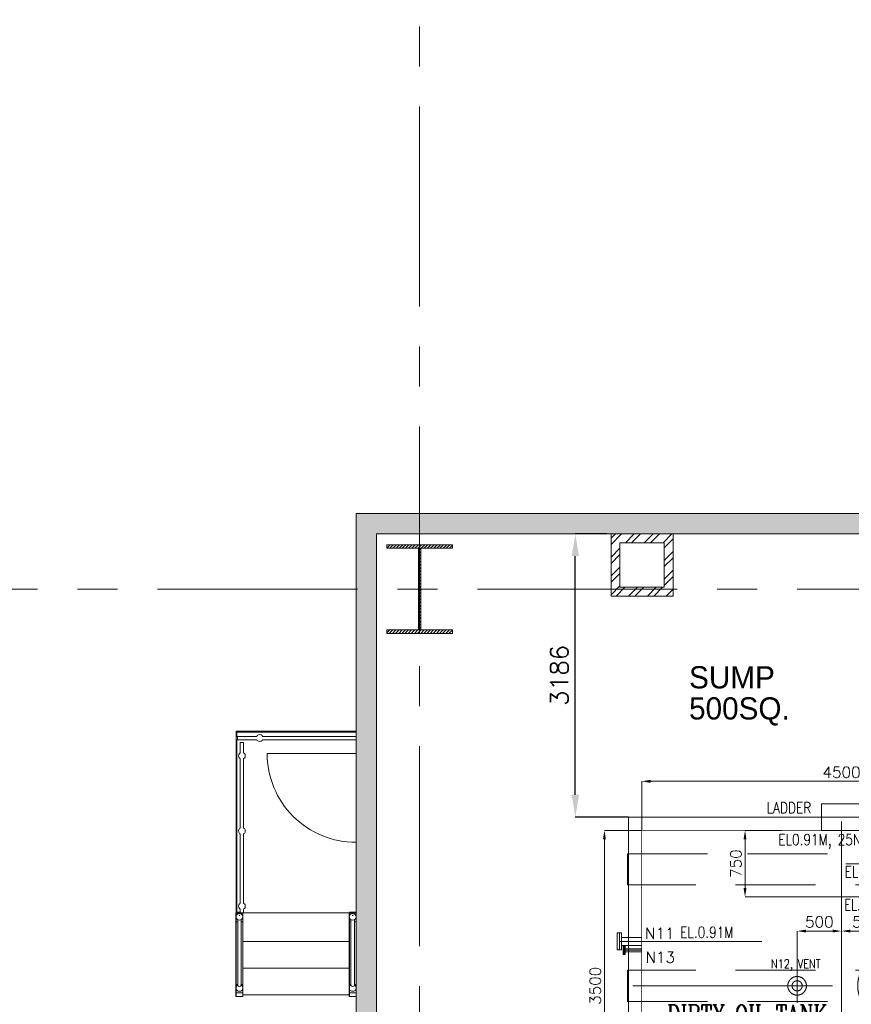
# Model space of a CAD drawing. Header units: inches. Extents: x 0 to 1545919, y 0 to 23143738.
# Tile 32 of 197: x 39288 to 48650, y 200464 to 211546. Entities that reach past the tile are written whole.
import ezdxf

# ---------------------------------------------------------------- set-up
doc = ezdxf.new("R2010")
doc.units = ezdxf.units.IN
doc.header["$LTSCALE"] = 1800
doc.header["$MEASUREMENT"] = 0
for name, pattern in [('CENTER', [2, 1.25, -0.25, 0.25, -0.25]), ('CENTER2', [1.125, 0.75, -0.125, 0.125, -0.125]), ('HIDDEN', [0.375, 0.25, -0.125])]:
    doc.linetypes.add(name, pattern=pattern)
doc.layers.get('0').update_dxf_attribs({"color": 253, "lineweight": 5})
doc.layers.get('Defpoints').update_dxf_attribs({"lineweight": 18})
for name, color, linetype, lineweight in [('CEN', 8, 'CENTER', 18), ('COL', 1, 'Continuous', 18), ('CONCRETE', 145, 'Continuous', 18), ('DIM', 4, 'Continuous', 18), ('EQUIP', 8, 'HIDDEN', 9), ('GRID', 251, 'CENTER', 18), ('STAIR', 2, 'Continuous', 18), ('TEXT', 3, 'Continuous', 18)]:
    doc.layers.add(name, color=color, linetype=linetype, lineweight=lineweight)
doc.styles.add('COMPLEX', font='complex')
doc.styles.add('HTX11', font='O8111901')
doc.styles.add('ROMANS', font='romans.shx')
doc.dimstyles.new('STANDARD1', dxfattribs={"dimtxt": 300, "dimasz": 250, "dimexe": 0, "dimexo": 0, "dimgap": 80, "dimtad": 1, "dimdec": 0, "dimzin": 0, "dimdsep": 46, "dimtxsty": 'ROMANS', "dimcen": 0, "dimclrd": 4, "dimclre": 4, "dimclrt": 7, "dimadec": 0, "dimazin": 0, "dimtfac": 0.09, "dimtdec": 0, "dimtix": 1, "dimtofl": 0, "dimtmove": 0, "dimatfit": 3, "dimfxl": 1, "dimtolj": 1, "dimtzin": 0, "dimarcsym": 0})

# ---------------------------------------------------------------- blocks, each defined once
blk = doc.blocks.new('*D624')
at = {"layer": 'Defpoints', "color": 0, "transparency": 16777216}
for p in [(-2250, 2302), (-2250, 1750), (2250, 1750)]:
    blk.add_point(p, dxfattribs=at)
at = {"layer": 'DIM', "color": 4, "lineweight": -2, "transparency": 16777216}
for p, q in [((-2250, 1750), (-2250, 2302)), ((2150, 2302), (-2150, 2302)), ((2250, 1750), (2250, 2302))]:
    blk.add_line(p, q, dxfattribs=at)
at = {"layer": 'DIM', "color": 4, "transparency": 16777216}
for points in [[(-2150, 2318), (-2150, 2285), (-2250, 2302)], [(2150, 2318), (2150, 2285), (2250, 2302)]]:
    blk.add_solid(points, dxfattribs=at)
at = {"layer": 'DIM', "color": 7, "transparency": 16777216, "insert": (0, 2404), "char_height": 125, "attachment_point": 5, "style": 'ROMANS'}
blk.add_mtext('\\A1;4500', dxfattribs=at)
blk = doc.blocks.new('*D625')
at = {"layer": 'Defpoints', "color": 0, "transparency": 16777216}
for p in [(-2669, 1750), (-2250, 1750), (-2250, -1750)]:
    blk.add_point(p, dxfattribs=at)
at = {"layer": 'DIM', "color": 4, "lineweight": -2, "transparency": 16777216}
for p, q in [((-2250, 1750), (-2669, 1750)), ((-2669, -1650), (-2669, 1650)), ((-2250, -1750), (-2669, -1750))]:
    blk.add_line(p, q, dxfattribs=at)
at = {"layer": 'DIM', "color": 4, "transparency": 16777216}
for points in [[(-2686, 1650), (-2653, 1650), (-2669, 1750)], [(-2686, -1650), (-2653, -1650), (-2669, -1750)]]:
    blk.add_solid(points, dxfattribs=at)
at = {"layer": 'DIM', "color": 7, "transparency": 16777216, "insert": (-2772, 0), "char_height": 125, "attachment_point": 5, "rotation": 90, "style": 'ROMANS'}
blk.add_mtext('\\A1;3500', dxfattribs=at)
blk = doc.blocks.new('_Oblique')
at = {"color": 0, "linetype": 'ByBlock', "lineweight": -2}
blk.add_line((-0.5, -0.5), (0.5, 0.5), dxfattribs=at)
blk = doc.blocks.new('*D626')
at = {"layer": 'Defpoints', "color": 0, "transparency": 16777216}
for p in [(2250, -1425), (1949, -1750), (2065, -1750)]:
    blk.add_point(p, dxfattribs=at)
at = {"layer": 'DIM', "color": 4, "lineweight": -2, "transparency": 16777216}
for p, q in [((2250, -1425), (2065, -1425)), ((2065, -1425), (2065, -1750)), ((1949, -1750), (2065, -1750))]:
    blk.add_line(p, q, dxfattribs=at)
at = {"layer": 'DIM', "color": 4, "lineweight": -2, "transparency": 16777216, "xscale": 75, "yscale": 75, "zscale": 75}
for p, rotation in [((2065, -1425), 90), ((2065, -1750), 270)]:
    blk.add_blockref('_Oblique', p, dxfattribs=dict(at, rotation=rotation))
at = {"layer": 'DIM', "color": 7, "transparency": 16777216, "insert": (1975, -1609), "char_height": 100, "attachment_point": 5, "rotation": 90, "style": 'ROMANS'}
blk.add_mtext('\\A1;325', dxfattribs=at)
blk = doc.blocks.new('*D627')
at = {"layer": 'Defpoints', "color": 0, "transparency": 16777216}
for p in [(2065, -1175), (2250, -1175), (2177, -1425)]:
    blk.add_point(p, dxfattribs=at)
at = {"layer": 'DIM', "color": 4, "lineweight": -2, "transparency": 16777216}
for p, q in [((2250, -1175), (2065, -1175)), ((2065, -1425), (2065, -1175)), ((2177, -1425), (2065, -1425))]:
    blk.add_line(p, q, dxfattribs=at)
at = {"layer": 'DIM', "color": 4, "lineweight": -2, "transparency": 16777216, "xscale": 75, "yscale": 75, "zscale": 75}
for p, rotation in [((2065, -1175), 90), ((2065, -1425), 270)]:
    blk.add_blockref('_Oblique', p, dxfattribs=dict(at, rotation=rotation))
at = {"layer": 'DIM', "color": 7, "transparency": 16777216, "insert": (1975, -1300), "char_height": 100, "attachment_point": 5, "rotation": 90, "style": 'ROMANS'}
blk.add_mtext('\\A1;250', dxfattribs=at)
blk = doc.blocks.new('*D628')
at = {"layer": 'Defpoints', "color": 0, "transparency": 16777216}
for p in [(2220, -675), (2065, -925), (2158, -925)]:
    blk.add_point(p, dxfattribs=at)
at = {"layer": 'DIM', "color": 4, "lineweight": -2, "transparency": 16777216}
for p, q in [((2220, -675), (2065, -675)), ((2065, -675), (2065, -925)), ((2158, -925), (2065, -925))]:
    blk.add_line(p, q, dxfattribs=at)
at = {"layer": 'DIM', "color": 4, "lineweight": -2, "transparency": 16777216, "xscale": 75, "yscale": 75, "zscale": 75}
for p, rotation in [((2065, -675), 90), ((2065, -925), 270)]:
    blk.add_blockref('_Oblique', p, dxfattribs=dict(at, rotation=rotation))
at = {"layer": 'DIM', "color": 7, "transparency": 16777216, "insert": (1975, -800), "char_height": 100, "attachment_point": 5, "rotation": 90, "style": 'ROMANS'}
blk.add_mtext('\\A1;250', dxfattribs=at)
blk = doc.blocks.new('*D629')
at = {"layer": 'Defpoints', "color": 0, "transparency": 16777216}
for p in [(2250, -925), (2065, -1175), (2250, -1175)]:
    blk.add_point(p, dxfattribs=at)
at = {"layer": 'DIM', "color": 4, "lineweight": -2, "transparency": 16777216}
for p, q in [((2250, -925), (2065, -925)), ((2065, -925), (2065, -1175)), ((2250, -1175), (2065, -1175))]:
    blk.add_line(p, q, dxfattribs=at)
at = {"layer": 'DIM', "color": 4, "lineweight": -2, "transparency": 16777216, "xscale": 75, "yscale": 75, "zscale": 75}
for p, rotation in [((2065, -925), 90), ((2065, -1175), 270)]:
    blk.add_blockref('_Oblique', p, dxfattribs=dict(at, rotation=rotation))
at = {"layer": 'DIM', "color": 7, "transparency": 16777216, "insert": (1975, -1050), "char_height": 100, "attachment_point": 5, "rotation": 90, "style": 'ROMANS'}
blk.add_mtext('\\A1;250', dxfattribs=at)
blk = doc.blocks.new('*D630')
at = {"layer": 'Defpoints', "color": 0, "transparency": 16777216}
for p in [(2270, -375), (2065, -675), (2074, -675)]:
    blk.add_point(p, dxfattribs=at)
at = {"layer": 'DIM', "color": 4, "lineweight": -2, "transparency": 16777216}
for p, q in [((2270, -375), (2065, -375)), ((2065, -375), (2065, -675)), ((2074, -675), (2065, -675))]:
    blk.add_line(p, q, dxfattribs=at)
at = {"layer": 'DIM', "color": 4, "lineweight": -2, "transparency": 16777216, "xscale": 75, "yscale": 75, "zscale": 75}
for p, rotation in [((2065, -375), 90), ((2065, -675), 270)]:
    blk.add_blockref('_Oblique', p, dxfattribs=dict(at, rotation=rotation))
at = {"layer": 'DIM', "color": 7, "transparency": 16777216, "insert": (1975, -525), "char_height": 100, "attachment_point": 5, "rotation": 90, "style": 'ROMANS'}
blk.add_mtext('\\A1;300', dxfattribs=at)
blk = doc.blocks.new('*D631')
at = {"layer": 'Defpoints', "color": 0, "transparency": 16777216}
for p in [(-1086, 1750), (-670, 1750), (-278, 1000)]:
    blk.add_point(p, dxfattribs=at)
at = {"layer": 'DIM', "color": 4, "lineweight": -2, "transparency": 16777216}
for p, q in [((-670, 1750), (-1086, 1750)), ((-1086, 1100), (-1086, 1650)), ((-278, 1000), (-1086, 1000))]:
    blk.add_line(p, q, dxfattribs=at)
at = {"layer": 'DIM', "color": 4, "transparency": 16777216}
for points in [[(-1103, 1650), (-1070, 1650), (-1086, 1750)], [(-1103, 1100), (-1070, 1100), (-1086, 1000)]]:
    blk.add_solid(points, dxfattribs=at)
at = {"layer": 'DIM', "color": 7, "transparency": 16777216, "insert": (-1189, 1375), "char_height": 125, "attachment_point": 5, "rotation": 90, "style": 'ROMANS'}
blk.add_mtext('\\A1;750', dxfattribs=at)
blk = doc.blocks.new('*D632')
at = {"layer": 'Defpoints', "color": 0, "transparency": 16777216}
for p in [(1625, 2021), (2250, 1704), (2250, 1544)]:
    blk.add_point(p, dxfattribs=at)
at = {"layer": 'DIM', "color": 4, "lineweight": -2, "transparency": 16777216}
for p, q in [((1625, 2021), (1625, 1544)), ((2250, 1704), (2250, 1544)), ((1725, 1544), (2150, 1544))]:
    blk.add_line(p, q, dxfattribs=at)
at = {"layer": 'DIM', "color": 4, "transparency": 16777216}
for points in [[(1725, 1560), (1725, 1527), (1625, 1544)], [(2150, 1560), (2150, 1527), (2250, 1544)]]:
    blk.add_solid(points, dxfattribs=at)
at = {"layer": 'DIM', "color": 7, "transparency": 16777216, "insert": (1938, 1646), "char_height": 125, "attachment_point": 5, "style": 'ROMANS'}
blk.add_mtext('\\A1;625', dxfattribs=at)
blk = doc.blocks.new('*D635')
at = {"layer": 'Defpoints', "color": 0, "transparency": 16777216}
for p in [(1625, 885), (1625, 798), (2250, 830)]:
    blk.add_point(p, dxfattribs=at)
at = {"layer": 'DIM', "color": 4, "lineweight": -2, "transparency": 16777216}
for p, q in [((1625, 885), (1625, 798)), ((2150, 798), (1725, 798)), ((2250, 830), (2250, 798))]:
    blk.add_line(p, q, dxfattribs=at)
at = {"layer": 'DIM', "color": 4, "transparency": 16777216}
for points in [[(1725, 814), (1725, 781), (1625, 798)], [(2150, 814), (2150, 781), (2250, 798)]]:
    blk.add_solid(points, dxfattribs=at)
at = {"layer": 'DIM', "color": 7, "transparency": 16777216, "insert": (1938, 900), "char_height": 125, "attachment_point": 5, "style": 'ROMANS'}
blk.add_mtext('\\A1;625', dxfattribs=at)
blk = doc.blocks.new('*D623')
at = {"layer": 'Defpoints', "color": 0, "transparency": 16777216}
for p in [(2250, 29), (2500, -275), (2250, -1525)]:
    blk.add_point(p, dxfattribs=at)
at = {"layer": 'DIM', "color": 4, "lineweight": -2, "transparency": 16777216}
for p, q in [((2150, 29), (2050, 29)), ((2250, -1525), (2250, 29)), ((2500, -275), (2500, 29)), ((2600, 29), (3251, 29))]:
    blk.add_line(p, q, dxfattribs=at)
at = {"layer": 'DIM', "color": 4, "transparency": 16777216}
for points in [[(2150, 46), (2150, 12), (2250, 29)], [(2600, 46), (2600, 12), (2500, 29)]]:
    blk.add_solid(points, dxfattribs=at)
at = {"layer": 'DIM', "color": 7, "transparency": 16777216, "insert": (3050, 131), "char_height": 125, "attachment_point": 5, "style": 'ROMANS'}
blk.add_mtext('\\A1;250', dxfattribs=at)
blk = doc.blocks.new('*D633')
at = {"layer": 'Defpoints', "color": 0, "transparency": 16777216}
for p in [(0, 616), (0, 333), (-500, 220)]:
    blk.add_point(p, dxfattribs=at)
at = {"layer": 'DIM', "color": 4, "lineweight": -2, "transparency": 16777216}
for p, q in [((-500, 220), (-500, 616)), ((-400, 616), (-100, 616)), ((0, 333), (0, 616))]:
    blk.add_line(p, q, dxfattribs=at)
at = {"layer": 'DIM', "color": 4, "transparency": 16777216}
for points in [[(-400, 633), (-400, 600), (-500, 616)], [(-100, 633), (-100, 600), (0, 616)]]:
    blk.add_solid(points, dxfattribs=at)
at = {"layer": 'DIM', "color": 7, "transparency": 16777216, "insert": (-250, 719), "char_height": 125, "attachment_point": 5, "style": 'ROMANS'}
blk.add_mtext('\\A1;500', dxfattribs=at)
blk = doc.blocks.new('*D634')
at = {"layer": 'Defpoints', "color": 0, "transparency": 16777216}
for p in [(560, 616), (0, 487), (560, 481)]:
    blk.add_point(p, dxfattribs=at)
at = {"layer": 'DIM', "color": 4, "lineweight": -2, "transparency": 16777216}
for p, q in [((0, 487), (0, 616)), ((100, 616), (460, 616)), ((560, 481), (560, 616))]:
    blk.add_line(p, q, dxfattribs=at)
at = {"layer": 'DIM', "color": 4, "transparency": 16777216}
for points in [[(100, 633), (100, 600), (0, 616)], [(460, 633), (460, 600), (560, 616)]]:
    blk.add_solid(points, dxfattribs=at)
at = {"layer": 'DIM', "color": 7, "transparency": 16777216, "insert": (280, 719), "char_height": 125, "attachment_point": 5, "style": 'ROMANS'}
blk.add_mtext('\\A1;560', dxfattribs=at)
blk = doc.blocks.new('*D906')
at = {"layer": 'Defpoints', "color": 0, "transparency": 16777216}
for p in [(45543, 205758), (45897, 205758), (46140, 202572)]:
    blk.add_point(p, dxfattribs=at)
at = {"layer": 'DIM', "color": 4, "lineweight": -2, "transparency": 16777216}
for p, q in [((45897, 205758), (45543, 205758)), ((45543, 202822), (45543, 205508)), ((46140, 202572), (45543, 202572))]:
    blk.add_line(p, q, dxfattribs=at)
at = {"layer": 'DIM', "color": 4, "transparency": 16777216}
for points in [[(45502, 205508), (45585, 205508), (45543, 205758)], [(45502, 202822), (45585, 202822), (45543, 202572)]]:
    blk.add_solid(points, dxfattribs=at)
at = {"layer": 'DIM', "color": 7, "transparency": 16777216, "insert": (45363, 204165), "char_height": 200, "attachment_point": 5, "rotation": 90, "style": 'ROMANS'}
blk.add_mtext('\\A1;3186', dxfattribs=at)
blk = doc.blocks.new('D-ROW COLUMN')
at = {"layer": 'COL'}
h = blk.add_hatch(dxfattribs=at)
h.set_pattern_fill('ANSI31', color=256, scale=200, angle=180, style=0)
h.set_pattern_definition([(225, (-560004.63, -115195.517), (17.6776695, -17.6776695), [])])
h.paths.add_polyline_path([(370, 500), (0, 500), (0, 460), (14, 460), (370, 460)])
h.paths.add_polyline_path([(0, 500), (-370, 500), (-370, 460), (0, 460)])
h.paths.add_polyline_path([(14, 460), (0, 460), (0, 0), (14, 0)])
h.paths.add_polyline_path([(0, 460), (-14, 460), (-14, 0), (0, 0)])
h.paths.add_polyline_path([(14, 0), (0, 0), (0, -460), (14, -460)])
h.paths.add_polyline_path([(0, 0), (-14, 0), (-14, -460), (0, -460)])
h.paths.add_polyline_path([(370, -460), (0, -460), (0, -500), (370, -500)])
h.paths.add_polyline_path([(0, -460), (-14, -460), (-370, -460), (-370, -500), (0, -500)])
at = {"layer": 'CEN'}
for p, q in [((0, 500), (0, -500)), ((192, 0), (-192, 0))]:
    blk.add_line(p, q, dxfattribs=at)
at = {"layer": 'COL'}
for points in [[(-370, 500), (370, 500), (370, 460), (-370, 460)], [(-14, 460), (14, 460), (14, -460), (-14, -460)], [(-370, -460), (370, -460), (370, -500), (-370, -500)]]:
    blk.add_lwpolyline(points, close=True, dxfattribs=at)
blk = doc.blocks.new('DIRTY OIL TANK')
at = {"color": 2, "linetype": 'HIDDEN', "ltscale": 2}
for points in [[(2408, 1137), (-2408, 1137), (-2408, 1487), (2408, 1487)], [(2408, 175), (-2408, 175), (-2408, -175), (2408, -175)]]:
    blk.add_lwpolyline(points, close=True, dxfattribs=at)
for points in [[(2079.7, -1137), (-2408, -1137), (-2408, -1487), (926.7, -1487)], [(2233.4, -1487), (2408, -1487), (2408, -1137), (2239.1, -1137)], [(1949.4, -1487), (2079.8, -1487)]]:
    blk.add_lwpolyline(points, dxfattribs=at)
at = {"layer": 'CEN'}
for p, q in [((800, 1975.1), (800, 1750)), ((1050, 1975.1), (1050, 1750)), ((0, 1850), (0, -1850)), ((560, 478.6), (560, -494.5)), ((-2448.1, 400), (-2250, 400)), ((-500, 220.2), (-500, -192.3)), ((-2350, 0), (2350, 0))]:
    blk.add_line(p, q, dxfattribs=at)
at = {"layer": 'CEN', "linetype": 'CENTER2'}
for p, q in [((1625, 885.5), (1625, 1129.6)), ((2500, 1000), (1504, 1000)), ((2250, -375), (2500, -375)), ((2500, -675), (2250, -675)), ((2500, -925), (2250, -925)), ((2500, -1175), (2250, -1175)), ((2500, -1425), (2250, -1425))]:
    blk.add_line(p, q, dxfattribs=at)
at = {"layer": 'CEN', "linetype": 'Continuous'}
blk.add_line((-277.8, 1000), (1625, 1000), dxfattribs=at)
at = {"layer": 'CEN', "ltscale": 0.5}
for p, q in [((-2250, 500), (-2500, 500)), ((-2250, -675), (-2500, -675)), ((-2250, -950), (-2500, -950))]:
    blk.add_line(p, q, dxfattribs=at)
at = {"layer": 'CEN', "color": 2, "linetype": 'Continuous', "ltscale": 200}
for p, q in [((-2250, 500), (-897.5, 500)), ((2250, -375), (897.5, -375)), ((-2250, -675), (-897.5, -675)), ((2250, -675), (897.5, -675)), ((-2250, -950), (-897.5, -950)), ((2065.1, -925), (897.5, -925)), ((2065.1, -925), (2064.6, -925)), ((2065.1, -1175), (897.5, -1175))]:
    blk.add_line(p, q, dxfattribs=at)
at = {"layer": 'CONCRETE'}
blk.add_lwpolyline([(2400, 1900), (-2400, 1900), (-2400, -1900), (2400, -1900)], close=True, dxfattribs=at)
at = {"layer": 'DIM', "color": 6, "ltscale": 200}
blk.add_line((1625, 1846.7), (1625, 1750), dxfattribs=at)
at = {"layer": 'EQUIP', "color": 6, "ltscale": 200}
blk.add_line((1625, 2145.9), (1625, 2021.4), dxfattribs=at)
at = {"layer": 'EQUIP'}
for p, q in [((1608, 1934.1), (1642, 2021.4)), ((1608, 2021.4), (1642, 1934.1)), ((1642, 2021.4), (1608, 2021.4)), ((783.5, 1975.1), (783.5, 1750)), ((783.5, 1975.1), (816.5, 1975.1)), ((816.5, 1975.1), (816.5, 1750)), ((1033.5, 1975.1), (1033.5, 1750)), ((1033.5, 1975.1), (1066.5, 1975.1)), ((1066.5, 1975.1), (1066.5, 1750)), ((1642, 1934.1), (1608, 1934.1)), ((1642, 1934.1), (1608, 1934.1)), ((1608, 1934.1), (1642, 1846.7)), ((1608, 1846.7), (1642, 1934.1)), ((1642, 1846.7), (1608, 1846.7)), ((2250, 1044.5), (1625, 1044.5)), ((2250, 1044.5), (2475.6, 1044.5)), ((2475.6, 900), (2475.6, 1100)), ((2475.6, 1100), (2524.4, 1100)), ((2500, 900), (2500, 1100)), ((2524.4, 900), (2524.4, 1100)), ((2250, 955.5), (1625, 955.5)), ((2250, 955.5), (2475.6, 955.5)), ((2524.4, 900), (2475.6, 900)), ((-2524.4, 405), (-2524.4, 595)), ((-2475.6, 595), (-2524.4, 595)), ((-2500, 405), (-2500, 595)), ((-2475.6, 405), (-2475.6, 595)), ((-2250, 544.5), (-2475.6, 544.5)), ((-2250, 455.5), (-2475.6, 455.5)), ((-2435.9, 447.5), (-2460.2, 447.5)), ((-2524.4, 405), (-2475.6, 405)), ((-2460.2, 352.5), (-2435.9, 352.5)), ((-2435.9, 416.5), (-2250, 416.5)), ((-2435.9, 383.5), (-2250, 383.5)), ((2250, -330.5), (2475.6, -330.5)), ((2475.6, -475), (2475.6, -275)), ((2475.6, -275), (2524.4, -275)), ((2500, -475), (2500, -275)), ((2524.4, -475), (2524.4, -275)), ((2250, -419.5), (2475.6, -419.5)), ((2524.4, -475), (2475.6, -475)), ((-2524.4, -775), (-2524.4, -575)), ((-2475.6, -575), (-2524.4, -575)), ((-2500, -775), (-2500, -575)), ((-2475.6, -775), (-2475.6, -575)), ((-2250, -630.5), (-2475.6, -630.5)), ((2250, -630.5), (2475.6, -630.5)), ((2475.6, -775), (2475.6, -575)), ((2475.6, -575), (2524.4, -575)), ((2500, -775), (2500, -575)), ((2524.4, -775), (2524.4, -575)), ((-2524.4, -775), (-2475.6, -775)), ((-2250, -719.5), (-2475.6, -719.5)), ((2250, -719.5), (2475.6, -719.5)), ((2524.4, -775), (2475.6, -775)), ((-2524.4, -1050), (-2524.4, -850)), ((-2475.6, -850), (-2524.4, -850)), ((-2500, -1050), (-2500, -850)), ((-2475.6, -1050), (-2475.6, -850)), ((2250, -880.5), (2475.6, -880.5)), ((2475.6, -825), (2524.4, -825)), ((2475.6, -1025), (2475.6, -825)), ((2500, -1025), (2500, -825)), ((2524.4, -1025), (2524.4, -825)), ((-2250, -905.5), (-2475.6, -905.5)), ((-2250, -994.5), (-2475.6, -994.5)), ((2250, -969.5), (2475.6, -969.5)), ((-2524.4, -1050), (-2475.6, -1050)), ((2524.4, -1025), (2475.6, -1025)), ((2475.6, -1075), (2524.4, -1075)), ((2475.6, -1275), (2475.6, -1075)), ((2500, -1275), (2500, -1075)), ((2524.4, -1275), (2524.4, -1075)), ((2250.2, -1130.5), (2475.6, -1130.5)), ((2250.2, -1219.5), (2475.6, -1219.5)), ((2475.4, -1325), (2524.2, -1325)), ((2475.4, -1525), (2475.4, -1325)), ((2524.4, -1275), (2475.6, -1275)), ((2499.8, -1525), (2499.8, -1325)), ((2524.2, -1525), (2524.2, -1325)), ((2250, -1380.5), (2475.4, -1380.5)), ((2250, -1469.5), (2475.4, -1469.5)), ((2524.2, -1525), (2475.4, -1525))]:
    blk.add_line(p, q, dxfattribs=at)
at = {"layer": 'EQUIP', "ltscale": 0.5}
for p, q in [((-2460.2, 352.5), (-2460.2, 447.5)), ((-2448.1, 352.5), (-2448.1, 447.5)), ((-2435.9, 352.5), (-2435.9, 447.5))]:
    blk.add_line(p, q, dxfattribs=at)
at = {"layer": 'EQUIP', "linetype": 'Continuous'}
blk.add_lwpolyline([(225, 1750), (225, 2050), (-225, 2050), (-225, 1750)], close=True, dxfattribs=at)
at = {"layer": 'EQUIP', "linetype": 'Continuous', "ltscale": 2, "const_width": 10}
blk.add_lwpolyline([(2055.2, 1750), (-2250, 1750), (-2250, -1750), (2250, -1750), (2250, 1750), (2055.2, 1750)], dxfattribs=at)
at = {"layer": 'EQUIP'}
for centre, radius in [((1625, 1977.8), 12.8), ((1625, 1890.4), 12.8), ((1625, 1000), 44.5)]:
    blk.add_circle(centre, radius, dxfattribs=at)
at = {"layer": 'EQUIP', "ltscale": 0.5}
blk.add_circle((1625, 1000), 100, dxfattribs=at)
at = {"layer": 'EQUIP', "ltscale": 100}
for centre, radius in [((560, 0), 377.5), ((-500, 0), 105)]:
    blk.add_circle(centre, radius, dxfattribs=at)
at = {"layer": 'EQUIP', "linetype": 'HIDDEN'}
for centre, radius in [((560, 0), 305), ((-500, 0), 57.1)]:
    blk.add_circle(centre, radius, dxfattribs=at)
at = {"layer": 'TEXT'}
for s, height, style, p in [('N14', 125, 'COMPLEX', (724.8, 2040.4)), ('N8', 125, 'COMPLEX', (1369.5, 1576.9)), ('N6', 125, 'COMPLEX', (1768.9, 1209)), ('N7', 125, 'COMPLEX', (1278.8, 833)), ('N11', 125, 'COMPLEX', (-2211.5, 527.8)), ('N13', 125, 'COMPLEX', (-2207.1, 258.6)), ('N5', 125, 'COMPLEX', (1662.5, -547.3)), ('(CAP:45 Cu.M)', 150, 'ROMANS', (-1921.2, -623.9)), ('N9', 125, 'COMPLEX', (-2213.6, -822.4)), ('N1', 125, 'COMPLEX', (1679.6, -817.8)), ('N10', 125, 'COMPLEX', (-2237.7, -1091.5)), ('N4', 125, 'COMPLEX', (1669.8, -1067.7)), ('N2', 125, 'COMPLEX', (1662.3, -1354.6)), ('N3', 125, 'COMPLEX', (1654.3, -1576.9))]:
    blk.add_text(s, height=height, dxfattribs=dict(at, style=style)).set_placement(p)
for s, height, style, width, p in [('LOV-41', 125, 'ROMANS', 0.7, (1665, 1981.2)), ('LADDER', 125, 'ROMANS', 0.8, (-843.3, 1942.1)), ('LOV-40', 125, 'ROMANS', 0.7, (1670.1, 1767.5)), ('EL0.91M, 25NB SAMPLING', 125, 'ROMANS', 0.8, (-712.1, 1583)), ('EL:4.07M, %%C88.9x5.49', 125, 'ROMANS', 0.8, (34.9, 1221)), ('EL.0.66M, 80NB', 125, 'ROMANS', 0.75, (30.7, 848.7)), ('EL.0.91M', 125, 'ROMANS', 0.8, (-1816.4, 539.8)), ('N15, MAN HOLE', 100, 'COMPLEX', 0.8, (678.6, 371.9)), ('N12, VENT', 100, 'COMPLEX', 0.8, (-794.2, 197.3)), ('(TYP)', 87.5, 'ROMANS', 0.8, (2806.2, -99.8)), ('DIRTY OIL TANK', 200, 'COMPLEX', 0.8, (-1962.2, -414.8)), ('EL.4.12M', 125, 'ROMANS', 0.8, (918.6, -526.6)), ('EL.4.12M', 125, 'ROMANS', 0.8, (-1878.4, -826.2)), ('EL.4.12M', 125, 'ROMANS', 0.8, (892.5, -821.8)), ('EL.4.12M', 125, 'ROMANS', 0.8, (-1831.4, -1080)), ('EL.4.12M', 125, 'ROMANS', 0.8, (888, -1073.9)), ('EL.0.91M', 125, 'ROMANS', 0.8, (890.9, -1331.8)), ('EL.0.91M', 125, 'ROMANS', 0.8, (958.2, -1597.7))]:
    blk.add_text(s, height=height, dxfattribs=dict(at, style=style, width=width)).set_placement(p)
at = {"layer": 'DIM', "color": 252}
for base, p1, angle, picture, middle in [((-2250, 2301.8), (2250, 1750), 180, '*D624', (0, 2404.3)), ((-2669.3, 1750), (-2250, -1750), 270, '*D625', (-2771.8, 0))]:
    dim = blk.add_linear_dim(base=base, p1=p1, p2=(-2250, 1750), angle=angle, dimstyle='STANDARD1', override={"dimtxt": 125, "dimasz": 100, "dimgap": 40}, dxfattribs=at)
    dim.commit()
    dim.dimension.update_dxf_attribs({"geometry": picture, "text_midpoint": middle})
at = {"layer": 'DIM'}
for base, p1, p2, angle, picture, middle in [((2250, 1543.6), (1625, 2021.4), (2250, 1703.7), 180, '*D632', (1937.5, 1646.1)), ((-1086.4, 1750), (-277.8, 1000), (-669.6, 1750), 270, '*D631', (-1188.9, 1375)), ((1625, 797.6), (2250, 830.3), (1625, 885.5), 180, '*D635', (1937.5, 900.1))]:
    dim = blk.add_linear_dim(base=base, p1=p1, p2=p2, angle=angle, dimstyle='STANDARD1', override={"dimtxt": 125, "dimasz": 100, "dimgap": 40}, dxfattribs=at)
    dim.commit()
    dim.dimension.update_dxf_attribs({"geometry": picture, "text_midpoint": middle})
for base, p1, p2, picture, middle in [((0, 616.2), (-500, 220.2), (0, 332.7), '*D633', (-250, 718.7)), ((560, 616.2), (0, 486.8), (560, 480.6), '*D634', (280, 718.7))]:
    dim = blk.add_linear_dim(base=base, p1=p1, p2=p2, dimstyle='STANDARD1', override={"dimtxt": 125, "dimasz": 100, "dimgap": 40}, dxfattribs=at)
    dim.commit()
    dim.dimension.update_dxf_attribs({"geometry": picture, "text_midpoint": middle})
for base, p1, p2, angle, override, picture, middle in [((2250, 29), (2500, -275), (2250, -1525), 180, {"dimtxt": 125, "dimasz": 100, "dimgap": 40}, '*D623', (3050.3, 29)), ((2065.1, -675), (2269.8, -375), (2074.1, -675), 270, {"dimtxt": 100, "dimasz": 75, "dimgap": 40, "dimblk1": 'Oblique', "dimblk2": 'Oblique', "dimsah": 1}, '*D630', (2065.1, -525)), ((2065.1, -925), (2219.7, -675), (2157.5, -925), 270, {"dimtxt": 100, "dimasz": 75, "dimgap": 40, "dimblk1": 'Oblique', "dimblk2": 'Oblique', "dimsah": 1}, '*D628', (2065.1, -800)), ((2065.1, -1175), (2250, -925), (2250, -1175), 270, {"dimtxt": 100, "dimasz": 75, "dimgap": 40, "dimblk1": 'Oblique', "dimblk2": 'Oblique', "dimsah": 1}, '*D629', (2065.1, -1050)), ((2065.1, -1175), (2176.9, -1425), (2250, -1175), 270, {"dimtxt": 100, "dimasz": 75, "dimgap": 40, "dimblk1": 'Oblique', "dimblk2": 'Oblique', "dimsah": 1}, '*D627', (2065.1, -1300)), ((2065.1, -1750), (2250, -1425), (1949.5, -1750), 270, {"dimtxt": 100, "dimasz": 75, "dimgap": 40, "dimblk1": 'Oblique', "dimblk2": 'Oblique', "dimsah": 1}, '*D626', (2065.1, -1608.9))]:
    dim = blk.add_linear_dim(base=base, p1=p1, p2=p2, angle=angle, dimstyle='STANDARD1', override=override, dxfattribs=at)
    dim.commit()
    dim.dimension.update_dxf_attribs({"geometry": picture, "text_midpoint": middle, "dimtype": 128})
blk.add_leader([(2500, 1100), (2068.9, 1374), (50, 1374)], dimstyle='STANDARD1', override={"dimtxt": 125, "dimasz": 100, "dimgap": 40})

msp = doc.modelspace()

# ---------------------------------------------------------------- hatches: boundary and pattern name
at = {"layer": 'CONCRETE'}
h = msp.add_hatch(dxfattribs=at)
h.set_pattern_fill('AR-CONC', color=256, scale=25, style=0)
h.set_pattern_definition([(50, (-359362.02, 84109.42), (179.315046, -15.688034), [18.75, -206.25]), (355, (-359362.02, 84109.42), (-34.68783, 188.04803), [15, -165]), (100.4514, (-359347.08, 84108.11), (144.627345, 172.359886), [15.93505, -175.28553]), (46.1842, (-359362.02, 84159.42), (266.81026, -41.37975), [28.125, -309.375]), (96.6356, (-359339.8, 84155.97), (233.66568, 243.52947), [23.90257, -262.92825]), (351.1842, (-359362.02, 84159.42), (233.66549, 243.52965), [22.5, -247.5]), (21, (-359337.02, 84146.92), (149.226763, -100.654723), [18.75, -206.25]), (326, (-359337.02, 84146.92), (60.82883, 181.28751), [15, -165]), (71.4514, (-359324.59, 84138.53), (210.05566, 80.632624), [15.93505, -175.28553]), (37.5, (-359362.02, 84109.42), (3.039964, 83.223463), [0, -163, 0, -167.5, 0, -165.625]), (7.5, (-359362.02, 84109.42), (65.767384, 98.602928), [0, -95.5, 0, -159.25, 0, -63.125]), (327.5, (-359417.77, 84109.42), (133.455609, -5.638718), [0, -62.5, 0, -195, 0, -258.75]), (317.5, (-359442.77, 84109.42), (145.796542, 25.026246), [0, -81.25, 0, -129.5, 0, -183.75])])
h.paths.add_polyline_path([(43305.003, 205758.122), (65275.003, 205758.122), (65275.003, 192463.584), (43305.003, 192463.584)], flags=16)
h.paths.add_polyline_path([(43075.003, 205988.122), (65505.003, 205988.122), (65505.003, 192233.584), (43075.003, 192233.584)])
h = msp.add_hatch(dxfattribs=at)
h.set_pattern_fill('ANSI32', color=256, scale=400, style=0)
h.set_pattern_definition([(45, (-361036.5, 82348.12), (-106.066017, 106.066017), []), (45, (-360965.79, 82348.12), (-106.066017, 106.066017), [])])
h.paths.add_polyline_path([(46645.003, 205758.122), (45945.003, 205758.122), (45945.003, 205058.122), (46645.003, 205058.122)])
h.paths.add_polyline_path([(46545.003, 205158.122), (46045.003, 205158.122), (46045.003, 205658.122), (46545.003, 205658.122)], flags=16)

# ---------------------------------------------------------------- linework, layer by layer
for p, q in [((43075.003, 192233.584), (43075.003, 205988.122)), ((43075.003, 205988.122), (65505.003, 205988.122)), ((43305.003, 192463.584), (43305.003, 205758.122)), ((43305.003, 205758.122), (65275.003, 205758.122))]:
    msp.add_line(p, q, dxfattribs=at)
for points in [[(45945.003, 205758.122), (46645.003, 205758.122), (46645.003, 205058.122), (45945.003, 205058.122)], [(46045.003, 205658.122), (46545.003, 205658.122), (46545.003, 205158.122), (46045.003, 205158.122)]]:
    msp.add_lwpolyline(points, close=True, dxfattribs=at)
at = {"layer": 'GRID'}
for p, q in [((43790.003, 121918.052), (43790.003, 211545.947)), ((68290.003, 205137.047), (24990.003, 205137.047))]:
    msp.add_line(p, q, dxfattribs=at)
at = {"layer": 'STAIR'}
msp.add_line((43075.003, 203287.047), (42073.98, 203287.047), dxfattribs=at)
at = {"layer": 'STAIR', "flags": 128}
for points in [[(41734.003, 203537.047), (41724.003, 203537.047)], [(41724.003, 203537.047), (41724.003, 203527.147)], [(41724.003, 203527.147), (41724.003, 203480.047)], [(41740.003, 203480.047), (41724.003, 203480.047), (41724.003, 203442.047), (41740.003, 203442.047)], [(43075.003, 203537.047), (41734.003, 203537.047)], [(41734.003, 203527.147), (43075.003, 203527.147)], [(41734.003, 203480.047), (41734.003, 203527.147)], [(41957.903, 203480.047), (41740.003, 203480.047), (41740.003, 203442.047), (41957.903, 203442.047)], [(42022.203, 203480.047), (42016.903, 203487.947), (42004.603, 203496.247), (41990.003, 203499.047), (41975.503, 203496.247), (41963.203, 203487.947), (41957.903, 203480.047)], [(42022.203, 203480.047), (43075.003, 203480.047)], [(41724.003, 203442.047), (41724.003, 201492.047), (41734.003, 201492.047), (41734.003, 203442.047)], [(41809.003, 203293.247), (41809.003, 203411.047), (41771.003, 203411.047), (41771.003, 203293.247)], [(42022.203, 203442.047), (42016.903, 203434.247), (42004.603, 203425.947), (41990.003, 203423.047), (41975.503, 203425.947), (41963.203, 203434.247), (41957.903, 203442.047)], [(42022.203, 203442.047), (43075.003, 203442.047)], [(41752.003, 203261.047), (41754.903, 203275.647), (41763.203, 203287.947), (41771.003, 203293.247)], [(41752.003, 203261.047), (41754.903, 203246.547), (41763.203, 203234.247), (41771.003, 203228.947)], [(41828.003, 203261.047), (41825.103, 203275.647), (41816.903, 203287.947), (41809.003, 203293.247)], [(41828.003, 203261.047), (41825.103, 203246.547), (41816.903, 203234.247), (41809.003, 203228.947)], [(41771.003, 202446.747), (41771.003, 203228.947)], [(41809.003, 202446.747), (41809.003, 203228.947)], [(41752.003, 202414.647), (41754.903, 202429.147), (41763.203, 202441.447), (41771.003, 202446.747)], [(41752.003, 202414.647), (41754.903, 202400.047), (41763.203, 202387.747), (41771.003, 202382.447)], [(41771.003, 202382.447), (41771.003, 201600.247)], [(41828.003, 202414.647), (41825.103, 202429.147), (41816.903, 202441.447), (41809.003, 202446.747)], [(41828.003, 202414.647), (41825.103, 202400.047), (41816.903, 202387.747), (41809.003, 202382.447)], [(41809.003, 201600.247), (41809.003, 202382.447)], [(41752.003, 201568.047), (41754.903, 201582.647), (41763.203, 201594.947), (41771.003, 201600.247)], [(41828.003, 201568.047), (41825.103, 201582.647), (41816.903, 201594.947), (41809.003, 201600.247)], [(41724.003, 201492.047), (41723.003, 201492.047), (41723.003, 201394.047), (41724.003, 201394.047)], [(41723.503, 201448.047), (41726.403, 201462.647), (41734.703, 201474.947), (41747.003, 201483.247), (41761.503, 201486.047), (41776.103, 201483.247), (41788.403, 201474.947), (41796.603, 201462.647), (41799.503, 201448.047)], [(41724.003, 201488.547), (41724.003, 201492.047)], [(41724.003, 201450.647), (41724.003, 201488.547), (41799.003, 201488.547), (41799.003, 201492.047)], [(41771.003, 201502.447), (41734.003, 201502.447)], [(41752.003, 201568.047), (41754.903, 201553.547), (41763.203, 201541.247), (41771.003, 201535.947)], [(41809.003, 201535.947), (41809.003, 201492.047), (41771.003, 201492.047), (41771.003, 201535.947)], [(41800.003, 201394.047), (41800.003, 201492.047), (41799.003, 201492.047)], [(41799.003, 201450.647), (41799.003, 201488.547)], [(42998.003, 201492.047), (41800.003, 201492.047)], [(41828.003, 201568.047), (41825.103, 201553.547), (41816.903, 201541.247), (41809.003, 201535.947)], [(41809.003, 201492.047), (42999.003, 201492.047)], [(42999.003, 201492.047), (42998.003, 201492.047), (42998.003, 201394.047), (42999.003, 201394.047)], [(42998.503, 201448.047), (43001.403, 201462.647), (43009.703, 201474.947), (43022.003, 201483.247), (43036.503, 201486.047), (43051.103, 201483.247), (43063.403, 201474.947), (43071.603, 201462.647), (43074.103, 201450.447)], [(42999.003, 201488.547), (43074.003, 201488.547), (43074.003, 201502.447), (42999.003, 201502.447), (42999.003, 201450.647)], [(43074.003, 201492.047), (43075.003, 201492.047), (43075.003, 201394.047), (43074.003, 201394.047)], [(43074.003, 201450.647), (43074.003, 201488.547)], [(41723.003, 201394.047), (41723.003, 200552.147), (41724.003, 200552.147)], [(41723.503, 201448.047), (41726.403, 201433.547), (41734.703, 201421.247), (41747.003, 201412.947), (41761.503, 201410.047), (41776.103, 201412.947), (41788.403, 201421.247), (41796.603, 201433.547), (41799.503, 201448.047)], [(41724.003, 201445.547), (41724.003, 201393.747), (41742.503, 201393.747)], [(41724.003, 200701.047), (41724.003, 201394.047)], [(41742.503, 201415.947), (41742.603, 200674.947)], [(41761.503, 201464.547), (41757.203, 201465.347), (41761.503, 201467.047), (41765.803, 201465.347), (41761.503, 201464.547)], [(41780.503, 201393.747), (41799.003, 201393.747), (41799.003, 201445.547)], [(41780.503, 201415.947), (41780.503, 200674.947)], [(41799.003, 201394.047), (41799.003, 200701.047)], [(41799.003, 200552.147), (41800.003, 200552.147), (41800.003, 201394.047), (41799.003, 201394.047)], [(42998.003, 201394.047), (42998.003, 200552.147), (42999.003, 200552.147)], [(42998.503, 201448.047), (43001.403, 201433.547), (43009.703, 201421.247), (43022.003, 201412.947), (43036.503, 201410.047), (43051.103, 201412.947), (43063.403, 201421.247), (43071.603, 201433.547), (43074.103, 201445.747)], [(42999.003, 201445.547), (42999.003, 201393.747), (43017.503, 201393.747)], [(42999.003, 200701.047), (42999.003, 201394.047)], [(43017.503, 201415.947), (43017.603, 200674.947)], [(43036.503, 201464.547), (43032.203, 201465.347), (43036.503, 201467.047), (43040.803, 201465.347), (43036.503, 201464.547)], [(43055.503, 201393.747), (43074.003, 201393.747), (43074.003, 201445.547)], [(43055.503, 201415.947), (43055.503, 200674.947)], [(43074.003, 201394.047), (43074.003, 200701.047)], [(43075.003, 201394.047), (43075.003, 200552.147), (43074.003, 200552.147)], [(41800.003, 201172.047), (42998.003, 201172.047)], [(41800.003, 200872.047), (42998.003, 200872.047)], [(41724.003, 200650.647), (41724.003, 200701.047)], [(41780.503, 200688.547), (41799.003, 200688.547), (41799.003, 200701.047)], [(42999.003, 200650.647), (42999.003, 200701.047)], [(43055.503, 200688.547), (43074.003, 200688.547), (43074.003, 200701.047)], [(41723.503, 200648.047), (41726.403, 200662.647), (41734.703, 200674.947), (41742.603, 200680.247)], [(41723.503, 200648.047), (41726.403, 200633.547), (41734.703, 200621.247), (41747.003, 200612.947), (41761.503, 200610.047), (41776.103, 200612.947), (41788.403, 200621.247), (41796.603, 200633.547), (41799.503, 200648.047)], [(41742.603, 200688.547), (41724.003, 200688.547)], [(41724.003, 200645.547), (41724.003, 200593.747), (41799.003, 200593.747), (41799.003, 200645.547)], [(41799.003, 200593.747), (41799.003, 200551.547), (41724.003, 200551.547), (41724.003, 200593.747)], [(41780.503, 200674.947), (41776.603, 200670.047), (41775.003, 200666.847), (41761.503, 200664.547), (41748.103, 200666.847), (41746.503, 200670.047), (41742.603, 200674.947)], [(41799.503, 200648.047), (41796.603, 200662.647), (41788.403, 200674.947), (41780.503, 200680.247)], [(41799.003, 200650.647), (41799.003, 200688.547)], [(42998.503, 200648.047), (43001.403, 200662.647), (43009.703, 200674.947), (43017.603, 200680.247)], [(42998.503, 200648.047), (43001.403, 200633.547), (43009.703, 200621.247), (43022.003, 200612.947), (43036.503, 200610.047), (43051.103, 200612.947), (43063.403, 200621.247), (43071.603, 200633.547), (43074.103, 200645.747)], [(43017.603, 200688.547), (42999.003, 200688.547)], [(42999.003, 200645.547), (42999.003, 200593.747), (43074.003, 200593.747), (43074.003, 200645.547)], [(43074.003, 200593.747), (43074.003, 200551.547), (42999.003, 200551.547), (42999.003, 200593.747)], [(43055.503, 200674.947), (43051.603, 200670.047), (43050.003, 200666.847), (43036.503, 200664.547), (43023.103, 200666.847), (43021.503, 200670.047), (43017.603, 200674.947)], [(43074.103, 200650.447), (43071.603, 200662.647), (43063.403, 200674.947), (43055.503, 200680.247)], [(43074.003, 200650.647), (43074.003, 200688.547)], [(41724.003, 200551.147), (41799.003, 200551.147)], [(41800.003, 200572.047), (42998.003, 200572.047)], [(42999.003, 200551.147), (43074.003, 200551.147)]]:
    msp.add_lwpolyline(points, dxfattribs=at)
at = {"layer": 'STAIR'}
msp.add_arc((43073.98, 203287.047), 1000, 180, 270.0585869, dxfattribs=at)

# ---------------------------------------------------------------- block references
for name, p in [('D-ROW COLUMN', (43790.003, 205137.047)), ('DIRTY OIL TANK', (48540.003, 200672.047))]:
    msp.add_blockref(name, p)

# ---------------------------------------------------------------- texts
at = {"layer": 'TEXT', "linetype": 'Continuous', "style": 'HTX11'}
for s, p in [('SUMP', (46823.479, 204019.421)), ('500SQ.', (46823.479, 203669.421))]:
    msp.add_text(s, height=250, dxfattribs=at).set_placement(p)

# ---------------------------------------------------------------- dimensions: what is measured, and where the dimension line sits
at = {"layer": 'DIM'}
dim = msp.add_linear_dim(base=(45543.479, 205758.122), p1=(46140.003, 202572.047), p2=(45897.479, 205758.122), angle=90, dimstyle='STANDARD1', override={"dimtxt": 200, "dimtmove": 0}, dxfattribs=at)
dim.commit()
dim.dimension.update_dxf_attribs({"geometry": '*D906', "text_midpoint": (45363.479, 204165.085)})

doc.saveas('drawing.dxf')
